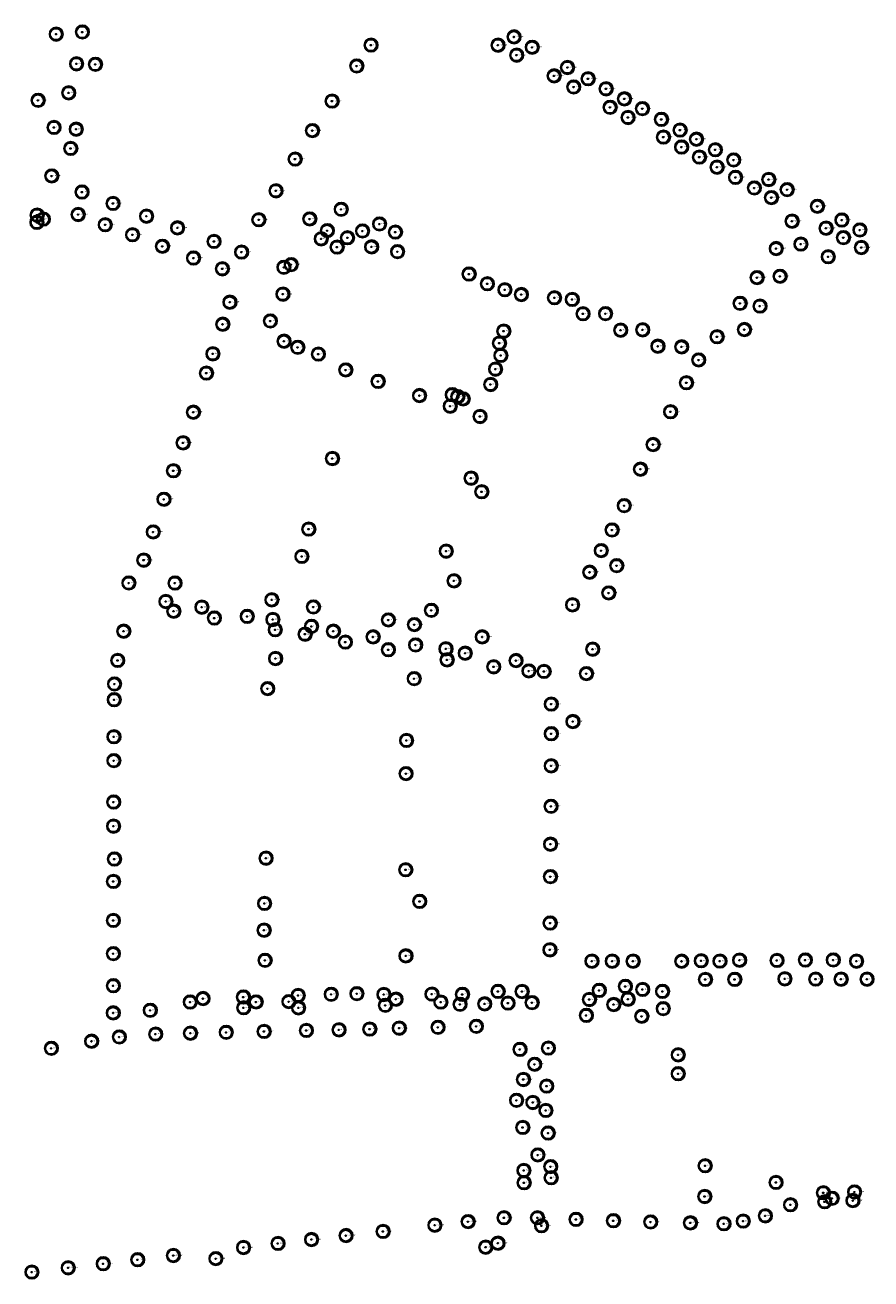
# Model space of a CAD drawing. Header units: metres. Extents: x 122855 to 145045, y 475575 to 480107.
# Tile 14 of 16: x 144239 to 144608, y 477953 to 478498. Entities that reach past the tile are written whole.
import ezdxf

# ---------------------------------------------------------------- set-up
doc = ezdxf.new("R2010")
doc.units = ezdxf.units.M
doc.header["$MEASUREMENT"] = 0
for name, color, linetype in [('0 - 6 meter', 52, 'Continuous'), ('12 - 15 meter', 65, 'Continuous'), ('15 - 18 meter', 83, 'Continuous'), ('18 - 24 meter', 58, 'Continuous'), ('20210609Boombeheer_Boombe', 7, 'Continuous'), ('6 - 9 meter', 60, 'Continuous'), ('9 - 12 meter', 60, 'Continuous')]:
    doc.layers.add(name, color=color, linetype=linetype)
doc.styles.get("Standard").update_dxf_attribs({"font": 'arial.ttf'})

# ---------------------------------------------------------------- blocks, each defined once
blk = doc.blocks.new('SGR-BOOM_01')
at = {"lineweight": 30, "ltscale": 0.1}
h = blk.add_hatch(color=7, dxfattribs=at)
edge = h.paths.add_edge_path()
edge.add_arc((0, 0), 0.15, 0, 360)
at = {"color": 7, "lineweight": 30}
for radius in [2.5, 0.045]:
    blk.add_circle((0, 0), radius, dxfattribs=at)
at = {"color": 7, "lineweight": 30, "ltscale": 0.1}
blk.add_circle((0, 0), 0.15, dxfattribs=at)
blk = doc.blocks.new('Cirkel 6meter')
blk.add_circle((0.13, 0.05), 3)

msp = doc.modelspace()

# ---------------------------------------------------------------- block references
at = {"layer": '20210609Boombeheer_Boombe'}
for name, p in [('Cirkel 6meter', (144252.789, 478494.097)), ('SGR-BOOM_01', (144252.789, 478494.097)), ('Cirkel 6meter', (144264.18908, 478495.02834)), ('SGR-BOOM_01', (144264.18908, 478495.02834)), ('Cirkel 6meter', (144452.051, 478492.895)), ('SGR-BOOM_01', (144452.051, 478492.895)), ('Cirkel 6meter', (144389.82335, 478489.32459)), ('SGR-BOOM_01', (144389.82335, 478489.32459)), ('Cirkel 6meter', (144445.07, 478489.293)), ('SGR-BOOM_01', (144445.07, 478489.293)), ('Cirkel 6meter', (144459.981, 478488.393)), ('SGR-BOOM_01', (144459.981, 478488.393)), ('Cirkel 6meter', (144453.194, 478484.961)), ('SGR-BOOM_01', (144453.194, 478484.961)), ('Cirkel 6meter', (144261.65998, 478481.19263)), ('SGR-BOOM_01', (144261.65998, 478481.19263)), ('Cirkel 6meter', (144269.863, 478480.971)), ('SGR-BOOM_01', (144269.863, 478480.971)), ('Cirkel 6meter', (144383.615, 478480.251)), ('SGR-BOOM_01', (144383.615, 478480.251)), ('Cirkel 6meter', (144469.52, 478475.942)), ('Cirkel 6meter', (144475.33, 478479.589)), ('SGR-BOOM_01', (144475.33, 478479.589)), ('SGR-BOOM_01', (144469.52, 478475.942)), ('Cirkel 6meter', (144478.015, 478471.104)), ('SGR-BOOM_01', (144478.015, 478471.104)), ('Cirkel 6meter', (144484.309, 478474.678)), ('SGR-BOOM_01', (144484.309, 478474.678)), ('Cirkel 6meter', (144244.929, 478465.31)), ('Cirkel 6meter', (144258.23826, 478468.54711)), ('SGR-BOOM_01', (144258.23826, 478468.54711)), ('Cirkel 6meter', (144372.889, 478464.96)), ('Cirkel 6meter', (144492.14, 478470.319)), ('SGR-BOOM_01', (144492.14, 478470.319)), ('Cirkel 6meter', (144500.116, 478465.929)), ('SGR-BOOM_01', (144500.116, 478465.929)), ('SGR-BOOM_01', (144244.929, 478465.31)), ('SGR-BOOM_01', (144372.889, 478464.96)), ('Cirkel 6meter', (144493.883, 478462.26)), ('SGR-BOOM_01', (144493.883, 478462.26)), ('Cirkel 6meter', (144507.946, 478461.681)), ('SGR-BOOM_01', (144507.946, 478461.681)), ('Cirkel 6meter', (144501.677, 478457.846)), ('SGR-BOOM_01', (144501.677, 478457.846)), ('Cirkel 6meter', (144516.223, 478457.018)), ('SGR-BOOM_01', (144516.223, 478457.018)), ('Cirkel 6meter', (144251.84111, 478453.52125)), ('SGR-BOOM_01', (144251.84111, 478453.52125)), ('Cirkel 6meter', (144261.499, 478452.734)), ('SGR-BOOM_01', (144261.499, 478452.734)), ('Cirkel 6meter', (144364.326, 478452.138)), ('SGR-BOOM_01', (144364.326, 478452.138)), ('Cirkel 6meter', (144517.104, 478449.326)), ('SGR-BOOM_01', (144517.104, 478449.326)), ('Cirkel 6meter', (144524.323, 478452.356)), ('SGR-BOOM_01', (144524.323, 478452.356)), ('Cirkel 6meter', (144259.112, 478444.385)), ('SGR-BOOM_01', (144259.112, 478444.385)), ('Cirkel 6meter', (144525.001, 478444.983)), ('SGR-BOOM_01', (144525.001, 478444.983)), ('Cirkel 6meter', (144531.472, 478448.385)), ('SGR-BOOM_01', (144531.472, 478448.385)), ('Cirkel 6meter', (144539.66, 478443.799)), ('SGR-BOOM_01', (144539.66, 478443.799)), ('Cirkel 6meter', (144356.794, 478439.75)), ('SGR-BOOM_01', (144356.794, 478439.75)), ('Cirkel 6meter', (144532.771, 478440.602)), ('SGR-BOOM_01', (144532.771, 478440.602)), ('Cirkel 6meter', (144547.646, 478439.353)), ('SGR-BOOM_01', (144547.646, 478439.353)), ('Cirkel 6meter', (144250.872, 478432.404)), ('Cirkel 6meter', (144540.427, 478436.209)), ('SGR-BOOM_01', (144540.427, 478436.209)), ('SGR-BOOM_01', (144250.872, 478432.404)), ('Cirkel 6meter', (144548.464, 478431.789)), ('SGR-BOOM_01', (144548.464, 478431.789)), ('Cirkel 6meter', (144556.639, 478427.177)), ('Cirkel 6meter', (144562.921, 478430.86)), ('SGR-BOOM_01', (144562.921, 478430.86)), ('Cirkel 6meter', (144264.028, 478425.411)), ('SGR-BOOM_01', (144264.028, 478425.411)), ('Cirkel 6meter', (144348.445, 478425.94)), ('SGR-BOOM_01', (144348.445, 478425.94)), ('SGR-BOOM_01', (144556.639, 478427.177)), ('Cirkel 6meter', (144564.08, 478422.988)), ('SGR-BOOM_01', (144564.08, 478422.988)), ('Cirkel 6meter', (144570.932, 478426.452)), ('SGR-BOOM_01', (144570.932, 478426.452)), ('Cirkel 6meter', (144277.533, 478420.435)), ('SGR-BOOM_01', (144277.533, 478420.435)), ('Cirkel 6meter', (144376.831, 478417.895)), ('SGR-BOOM_01', (144376.831, 478417.895)), ('Cirkel 6meter', (144584.103, 478419.213)), ('SGR-BOOM_01', (144584.103, 478419.213)), ('Cirkel 6meter', (144244.40271, 478412.21323)), ('Cirkel 6meter', (144244.49622, 478415.39279)), ('SGR-BOOM_01', (144244.40271, 478412.21323)), ('SGR-BOOM_01', (144244.49622, 478415.39279)), ('Cirkel 6meter', (144247.20819, 478413.61598)), ('SGR-BOOM_01', (144247.20819, 478413.61598)), ('Cirkel 6meter', (144262.354, 478415.633)), ('SGR-BOOM_01', (144262.354, 478415.633)), ('Cirkel 6meter', (144274.112, 478411.186)), ('SGR-BOOM_01', (144274.112, 478411.186)), ('Cirkel 6meter', (144292.105, 478414.892)), ('SGR-BOOM_01', (144292.105, 478414.892)), ('Cirkel 6meter', (144340.987, 478413.351)), ('SGR-BOOM_01', (144340.987, 478413.351)), ('Cirkel 6meter', (144363.153, 478413.701)), ('SGR-BOOM_01', (144363.153, 478413.701)), ('Cirkel 6meter', (144393.525, 478411.519)), ('SGR-BOOM_01', (144393.525, 478411.519)), ('Cirkel 6meter', (144573.08451, 478412.71619)), ('SGR-BOOM_01', (144573.08451, 478412.71619)), ('Cirkel 6meter', (144594.763, 478413.231)), ('SGR-BOOM_01', (144594.763, 478413.231)), ('Cirkel 6meter', (144286.015, 478406.813)), ('SGR-BOOM_01', (144286.015, 478406.813)), ('Cirkel 6meter', (144305.621, 478409.804)), ('SGR-BOOM_01', (144305.621, 478409.804)), ('Cirkel 6meter', (144368.15577, 478405.04102)), ('Cirkel 6meter', (144370.784, 478408.619)), ('SGR-BOOM_01', (144370.784, 478408.619)), ('Cirkel 6meter', (144379.57283, 478405.51323)), ('SGR-BOOM_01', (144379.57283, 478405.51323)), ('Cirkel 6meter', (144386.12, 478408.457)), ('SGR-BOOM_01', (144386.12, 478408.457)), ('Cirkel 6meter', (144400.42, 478407.993)), ('SGR-BOOM_01', (144400.42, 478407.993)), ('Cirkel 6meter', (144587.872, 478409.67)), ('SGR-BOOM_01', (144587.872, 478409.67)), ('Cirkel 6meter', (144595.439, 478405.57)), ('SGR-BOOM_01', (144595.439, 478405.57)), ('Cirkel 6meter', (144602.582, 478408.9)), ('SGR-BOOM_01', (144602.582, 478408.9)), ('Cirkel 6meter', (144299.048, 478401.808)), ('SGR-BOOM_01', (144299.048, 478401.808)), ('Cirkel 6meter', (144321.49, 478403.928)), ('SGR-BOOM_01', (144321.49, 478403.928)), ('SGR-BOOM_01', (144368.15577, 478405.04102)), ('Cirkel 6meter', (144375.06389, 478401.46786)), ('SGR-BOOM_01', (144375.06389, 478401.46786)), ('Cirkel 6meter', (144390.079, 478401.536)), ('SGR-BOOM_01', (144390.079, 478401.536)), ('Cirkel 6meter', (144566.17641, 478400.80567)), ('SGR-BOOM_01', (144566.17641, 478400.80567)), ('Cirkel 6meter', (144576.91316, 478402.77239)), ('SGR-BOOM_01', (144576.91316, 478402.77239)), ('Cirkel 6meter', (144603.244, 478401.268)), ('SGR-BOOM_01', (144603.244, 478401.268)), ('Cirkel 6meter', (144312.565, 478396.697)), ('SGR-BOOM_01', (144312.565, 478396.697)), ('Cirkel 6meter', (144333.486, 478399.278)), ('SGR-BOOM_01', (144333.486, 478399.278)), ('Cirkel 6meter', (144401.357, 478399.471)), ('SGR-BOOM_01', (144401.357, 478399.471)), ('Cirkel 6meter', (144588.80641, 478397.23251)), ('SGR-BOOM_01', (144588.80641, 478397.23251)), ('Cirkel 6meter', (144325.108, 478392.006)), ('SGR-BOOM_01', (144325.108, 478392.006)), ('Cirkel 6meter', (144351.90106, 478392.66537)), ('SGR-BOOM_01', (144351.90106, 478392.66537)), ('Cirkel 6meter', (144355.06355, 478393.82495)), ('SGR-BOOM_01', (144355.06355, 478393.82495)), ('Cirkel 6meter', (144432.501, 478389.733)), ('SGR-BOOM_01', (144432.501, 478389.733)), ('Cirkel 6meter', (144567.84731, 478388.75195)), ('Cirkel 6meter', (144440.45258, 478385.50777)), ('SGR-BOOM_01', (144440.45258, 478385.50777)), ('Cirkel 6meter', (144557.83904, 478388.18051)), ('SGR-BOOM_01', (144557.83904, 478388.18051)), ('SGR-BOOM_01', (144567.84731, 478388.75195)), ('Cirkel 6meter', (144351.48106, 478380.98178)), ('SGR-BOOM_01', (144351.48106, 478380.98178)), ('Cirkel 6meter', (144448.07532, 478382.88746)), ('SGR-BOOM_01', (144448.07532, 478382.88746)), ('Cirkel 6meter', (144455.255, 478380.803)), ('SGR-BOOM_01', (144455.255, 478380.803)), ('Cirkel 6meter', (144469.673, 478379.396)), ('SGR-BOOM_01', (144469.673, 478379.396)), ('Cirkel 6meter', (144477.41, 478378.671)), ('SGR-BOOM_01', (144477.41, 478378.671)), ('Cirkel 6meter', (144328.413, 478377.469)), ('SGR-BOOM_01', (144328.413, 478377.469)), ('Cirkel 6meter', (144482.086, 478372.448)), ('Cirkel 6meter', (144491.901, 478372.495)), ('Cirkel 6meter', (144550.45451, 478376.98462)), ('SGR-BOOM_01', (144550.45451, 478376.98462)), ('Cirkel 6meter', (144559.0977, 478375.78568)), ('SGR-BOOM_01', (144559.0977, 478375.78568)), ('Cirkel 6meter', (144325.27784, 478367.88021)), ('SGR-BOOM_01', (144325.27784, 478367.88021)), ('Cirkel 6meter', (144346.00222, 478369.30948)), ('SGR-BOOM_01', (144346.00222, 478369.30948)), ('SGR-BOOM_01', (144482.086, 478372.448)), ('SGR-BOOM_01', (144491.901, 478372.495)), ('Cirkel 6meter', (144447.59888, 478364.90259)), ('SGR-BOOM_01', (144447.59888, 478364.90259)), ('Cirkel 6meter', (144498.482, 478365.296)), ('SGR-BOOM_01', (144498.482, 478365.296)), ('Cirkel 6meter', (144508.043, 478365.452)), ('SGR-BOOM_01', (144508.043, 478365.452)), ('Cirkel 6meter', (144540.44968, 478362.45378)), ('SGR-BOOM_01', (144540.44968, 478362.45378)), ('Cirkel 6meter', (144552.35103, 478365.56025)), ('SGR-BOOM_01', (144552.35103, 478365.56025)), ('Cirkel 6meter', (144351.95745, 478360.49568)), ('SGR-BOOM_01', (144351.95745, 478360.49568)), ('Cirkel 6meter', (144357.94638, 478357.85613)), ('SGR-BOOM_01', (144357.94638, 478357.85613)), ('Cirkel 6meter', (144445.6932, 478359.66196)), ('SGR-BOOM_01', (144445.6932, 478359.66196)), ('Cirkel 6meter', (144514.691, 478358.317)), ('SGR-BOOM_01', (144514.691, 478358.317)), ('Cirkel 6meter', (144525.01, 478358.03)), ('SGR-BOOM_01', (144525.01, 478358.03)), ('Cirkel 6meter', (144320.99005, 478355.01686)), ('SGR-BOOM_01', (144320.99005, 478355.01686)), ('Cirkel 6meter', (144366.89811, 478354.88927)), ('SGR-BOOM_01', (144366.89811, 478354.88927)), ('Cirkel 6meter', (144446.322, 478354.321)), ('SGR-BOOM_01', (144446.322, 478354.321)), ('Cirkel 6meter', (144532.44, 478352.354)), ('SGR-BOOM_01', (144532.44, 478352.354)), ('Cirkel 6meter', (144318.169, 478346.637)), ('SGR-BOOM_01', (144318.169, 478346.637)), ('Cirkel 6meter', (144378.832, 478348.003)), ('SGR-BOOM_01', (144378.832, 478348.003)), ('Cirkel 6meter', (144444.02571, 478348.34696)), ('SGR-BOOM_01', (144444.02571, 478348.34696)), ('Cirkel 6meter', (144392.915, 478343.034)), ('SGR-BOOM_01', (144392.915, 478343.034)), ('Cirkel 6meter', (144441.88183, 478341.67707)), ('SGR-BOOM_01', (144441.88183, 478341.67707)), ('Cirkel 6meter', (144527.10989, 478342.4441)), ('SGR-BOOM_01', (144527.10989, 478342.4441)), ('Cirkel 6meter', (144410.928, 478336.848)), ('SGR-BOOM_01', (144410.928, 478336.848)), ('Cirkel 6meter', (144425.17992, 478337.23357)), ('SGR-BOOM_01', (144425.17992, 478337.23357)), ('Cirkel 6meter', (144427.57632, 478336.40404)), ('SGR-BOOM_01', (144427.57632, 478336.40404)), ('Cirkel 6meter', (144429.88059, 478335.39016)), ('SGR-BOOM_01', (144429.88059, 478335.39016)), ('Cirkel 6meter', (144312.508, 478329.604)), ('SGR-BOOM_01', (144312.508, 478329.604)), ('Cirkel 6meter', (144424.287, 478332.236)), ('SGR-BOOM_01', (144424.287, 478332.236)), ('Cirkel 6meter', (144520.20178, 478329.81895)), ('SGR-BOOM_01', (144520.20178, 478329.81895)), ('Cirkel 6meter', (144437.256, 478327.756)), ('SGR-BOOM_01', (144437.256, 478327.756)), ('Cirkel 6meter', (144308.044, 478316.281)), ('SGR-BOOM_01', (144308.044, 478316.281)), ('Cirkel 6meter', (144512.57904, 478315.52631)), ('SGR-BOOM_01', (144512.57904, 478315.52631)), ('Cirkel 6meter', (144373.029, 478309.476)), ('SGR-BOOM_01', (144373.029, 478309.476)), ('Cirkel 6meter', (144303.828, 478304.136)), ('SGR-BOOM_01', (144303.828, 478304.136)), ('Cirkel 6meter', (144507.1002, 478304.80685)), ('SGR-BOOM_01', (144507.1002, 478304.80685)), ('Cirkel 6meter', (144433.389, 478300.92)), ('SGR-BOOM_01', (144433.389, 478300.92)), ('Cirkel 6meter', (144299.693, 478291.737)), ('SGR-BOOM_01', (144299.693, 478291.737)), ('Cirkel 6meter', (144438.011, 478295.012)), ('SGR-BOOM_01', (144438.011, 478295.012)), ('Cirkel 6meter', (144500.027, 478288.962)), ('SGR-BOOM_01', (144500.027, 478288.962)), ('Cirkel 6meter', (144295.015, 478277.529)), ('SGR-BOOM_01', (144295.015, 478277.529)), ('Cirkel 6meter', (144362.711, 478278.766)), ('SGR-BOOM_01', (144362.711, 478278.766)), ('Cirkel 6meter', (144494.745, 478278.367)), ('SGR-BOOM_01', (144494.745, 478278.367)), ('Cirkel 6meter', (144422.541, 478269.17)), ('SGR-BOOM_01', (144422.541, 478269.17)), ('Cirkel 6meter', (144489.999, 478269.402)), ('SGR-BOOM_01', (144489.999, 478269.402)), ('Cirkel 6meter', (144290.917, 478265.254)), ('SGR-BOOM_01', (144290.917, 478265.254)), ('Cirkel 6meter', (144359.712, 478266.86)), ('SGR-BOOM_01', (144359.712, 478266.86)), ('Cirkel 6meter', (144485.002, 478259.99)), ('SGR-BOOM_01', (144485.002, 478259.99)), ('Cirkel 6meter', (144496.752, 478262.85)), ('SGR-BOOM_01', (144496.752, 478262.85)), ('Cirkel 6meter', (144284.409, 478255.308)), ('SGR-BOOM_01', (144284.409, 478255.308)), ('Cirkel 6meter', (144304.486, 478255.287)), ('SGR-BOOM_01', (144304.486, 478255.287)), ('Cirkel 6meter', (144425.928, 478256.241)), ('SGR-BOOM_01', (144425.928, 478256.241)), ('Cirkel 6meter', (144300.516, 478247.256)), ('Cirkel 6meter', (144346.647, 478247.983)), ('SGR-BOOM_01', (144346.647, 478247.983)), ('Cirkel 6meter', (144493.296, 478250.983)), ('SGR-BOOM_01', (144493.296, 478250.983)), ('SGR-BOOM_01', (144300.516, 478247.256)), ('Cirkel 6meter', (144303.955, 478243.033)), ('SGR-BOOM_01', (144303.955, 478243.033)), ('Cirkel 6meter', (144316.204, 478244.782)), ('SGR-BOOM_01', (144316.204, 478244.782)), ('Cirkel 6meter', (144364.731, 478244.886)), ('SGR-BOOM_01', (144364.731, 478244.886)), ('Cirkel 6meter', (144416.086, 478243.418)), ('SGR-BOOM_01', (144416.086, 478243.418)), ('Cirkel 6meter', (144477.538, 478245.799)), ('SGR-BOOM_01', (144477.538, 478245.799)), ('Cirkel 6meter', (144321.634, 478240.076)), ('SGR-BOOM_01', (144321.634, 478240.076)), ('Cirkel 6meter', (144335.934, 478240.8)), ('SGR-BOOM_01', (144335.934, 478240.8)), ('Cirkel 6meter', (144347.096, 478239.412)), ('SGR-BOOM_01', (144347.096, 478239.412)), ('Cirkel 6meter', (144363.92, 478236.453)), ('SGR-BOOM_01', (144363.92, 478236.453)), ('Cirkel 6meter', (144397.368, 478239.232)), ('SGR-BOOM_01', (144397.368, 478239.232)), ('Cirkel 6meter', (144408.695, 478237.203)), ('SGR-BOOM_01', (144408.695, 478237.203)), ('Cirkel 6meter', (144282.18414, 478234.32269)), ('SGR-BOOM_01', (144282.18414, 478234.32269)), ('Cirkel 6meter', (144348.122, 478234.947)), ('SGR-BOOM_01', (144348.122, 478234.947)), ('Cirkel 6meter', (144361.12, 478233.053)), ('SGR-BOOM_01', (144361.12, 478233.053)), ('Cirkel 6meter', (144373.43616, 478234.32261)), ('SGR-BOOM_01', (144373.43616, 478234.32261)), ('Cirkel 6meter', (144390.722, 478231.853)), ('SGR-BOOM_01', (144390.722, 478231.853)), ('Cirkel 6meter', (144438.223, 478231.854)), ('SGR-BOOM_01', (144438.223, 478231.854)), ('Cirkel 6meter', (144378.65542, 478229.61641)), ('SGR-BOOM_01', (144378.65542, 478229.61641)), ('Cirkel 6meter', (144397.354, 478226.285)), ('SGR-BOOM_01', (144397.354, 478226.285)), ('Cirkel 6meter', (144409.223, 478228.353)), ('SGR-BOOM_01', (144409.223, 478228.353)), ('Cirkel 6meter', (144422.424, 478226.652)), ('SGR-BOOM_01', (144422.424, 478226.652)), ('Cirkel 6meter', (144486.286, 478226.524)), ('SGR-BOOM_01', (144486.286, 478226.524)), ('Cirkel 6meter', (144279.56544, 478221.63201)), ('SGR-BOOM_01', (144279.56544, 478221.63201)), ('Cirkel 6meter', (144348.282, 478222.445)), ('SGR-BOOM_01', (144348.282, 478222.445)), ('Cirkel 6meter', (144422.924, 478221.852)), ('SGR-BOOM_01', (144422.924, 478221.852)), ('Cirkel 6meter', (144430.824, 478224.752)), ('SGR-BOOM_01', (144430.824, 478224.752)), ('Cirkel 6meter', (144452.926, 478221.552)), ('SGR-BOOM_01', (144452.926, 478221.552)), ('Cirkel 6meter', (144443.206, 478218.843)), ('SGR-BOOM_01', (144443.206, 478218.843)), ('Cirkel 6meter', (144458.526, 478217.052)), ('SGR-BOOM_01', (144458.526, 478217.052)), ('Cirkel 6meter', (144465.127, 478216.852)), ('SGR-BOOM_01', (144465.127, 478216.852)), ('Cirkel 6meter', (144483.589, 478215.888)), ('SGR-BOOM_01', (144483.589, 478215.888)), ('Cirkel 6meter', (144278.172, 478211.384)), ('SGR-BOOM_01', (144278.172, 478211.384)), ('Cirkel 6meter', (144344.825, 478209.357)), ('SGR-BOOM_01', (144344.825, 478209.357)), ('Cirkel 6meter', (144408.607, 478213.696)), ('SGR-BOOM_01', (144408.607, 478213.696)), ('Cirkel 6meter', (144278.051, 478204.544)), ('SGR-BOOM_01', (144278.051, 478204.544)), ('Cirkel 6meter', (144468.269, 478202.615)), ('SGR-BOOM_01', (144468.269, 478202.615)), ('Cirkel 6meter', (144477.696, 478195.023)), ('SGR-BOOM_01', (144477.696, 478195.023)), ('Cirkel 6meter', (144277.928, 478188.42)), ('SGR-BOOM_01', (144277.928, 478188.42)), ('Cirkel 6meter', (144405.291, 478186.814)), ('Cirkel 6meter', (144468.274, 478189.747)), ('SGR-BOOM_01', (144468.274, 478189.747)), ('SGR-BOOM_01', (144405.291, 478186.814)), ('Cirkel 6meter', (144277.88, 478178.024)), ('SGR-BOOM_01', (144277.88, 478178.024)), ('Cirkel 6meter', (144405.043, 478172.386)), ('SGR-BOOM_01', (144405.043, 478172.386)), ('Cirkel 6meter', (144468.224, 478175.76)), ('SGR-BOOM_01', (144468.224, 478175.76)), ('Cirkel 6meter', (144277.799, 478160.02)), ('SGR-BOOM_01', (144277.799, 478160.02)), ('Cirkel 6meter', (144468.161, 478158.163)), ('SGR-BOOM_01', (144468.161, 478158.163)), ('Cirkel 6meter', (144277.751, 478149.514)), ('SGR-BOOM_01', (144277.751, 478149.514)), ('Cirkel 6meter', (144467.953, 478141.656)), ('SGR-BOOM_01', (144467.953, 478141.656)), ('Cirkel 6meter', (144278.15537, 478135.21447)), ('SGR-BOOM_01', (144278.15537, 478135.21447)), ('Cirkel 6meter', (144344.119, 478135.591)), ('SGR-BOOM_01', (144344.119, 478135.591)), ('Cirkel 6meter', (144404.92, 478130.546)), ('SGR-BOOM_01', (144404.92, 478130.546)), ('Cirkel 6meter', (144467.903, 478127.549)), ('SGR-BOOM_01', (144467.903, 478127.549)), ('Cirkel 6meter', (144277.692, 478125.488)), ('SGR-BOOM_01', (144277.692, 478125.488)), ('Cirkel 6meter', (144343.485, 478115.906)), ('Cirkel 6meter', (144410.988, 478116.805)), ('SGR-BOOM_01', (144410.988, 478116.805)), ('SGR-BOOM_01', (144343.485, 478115.906)), ('Cirkel 6meter', (144277.665, 478108.502)), ('SGR-BOOM_01', (144277.665, 478108.502)), ('Cirkel 6meter', (144467.781, 478107.372)), ('SGR-BOOM_01', (144467.781, 478107.372)), ('Cirkel 6meter', (144343.273, 478104.264)), ('SGR-BOOM_01', (144343.273, 478104.264)), ('Cirkel 6meter', (144277.65, 478094.056)), ('Cirkel 6meter', (144467.69, 478095.714)), ('SGR-BOOM_01', (144467.69, 478095.714)), ('SGR-BOOM_01', (144277.65, 478094.056)), ('Cirkel 6meter', (144343.696, 478091.141)), ('SGR-BOOM_01', (144343.696, 478091.141)), ('Cirkel 6meter', (144405.009, 478093.081)), ('SGR-BOOM_01', (144405.009, 478093.081)), ('Cirkel 6meter', (144485.97155, 478090.77218)), ('SGR-BOOM_01', (144485.97155, 478090.77218)), ('Cirkel 6meter', (144494.81422, 478090.77218)), ('SGR-BOOM_01', (144494.81422, 478090.77218)), ('Cirkel 6meter', (144503.87256, 478090.77218)), ('SGR-BOOM_01', (144503.87256, 478090.77218)), ('Cirkel 6meter', (144525.0408, 478090.74229)), ('SGR-BOOM_01', (144525.0408, 478090.74229)), ('Cirkel 6meter', (144533.54492, 478090.94238)), ('SGR-BOOM_01', (144533.54492, 478090.94238)), ('Cirkel 6meter', (144541.682, 478090.803)), ('SGR-BOOM_01', (144541.682, 478090.803)), ('Cirkel 6meter', (144550.24265, 478091.20351)), ('SGR-BOOM_01', (144550.24265, 478091.20351)), ('Cirkel 6meter', (144566.507, 478091.113)), ('SGR-BOOM_01', (144566.507, 478091.113)), ('Cirkel 6meter', (144578.832, 478091.282)), ('SGR-BOOM_01', (144578.832, 478091.282)), ('Cirkel 6meter', (144591.006, 478091.302)), ('SGR-BOOM_01', (144591.006, 478091.302)), ('Cirkel 6meter', (144601.14192, 478090.77218)), ('SGR-BOOM_01', (144601.14192, 478090.77218)), ('Cirkel 6meter', (144569.952, 478083.088)), ('Cirkel 6meter', (144277.656, 478080.099)), ('SGR-BOOM_01', (144277.656, 478080.099)), ('Cirkel 6meter', (144445.11, 478077.649)), ('Cirkel 6meter', (144489.163, 478078.085)), ('Cirkel 6meter', (144500.509, 478079.823)), ('SGR-BOOM_01', (144500.509, 478079.823)), ('Cirkel 6meter', (144508.035, 478078.48)), ('SGR-BOOM_01', (144508.035, 478078.48)), ('Cirkel 6meter', (144516.68, 478077.638)), ('Cirkel 6meter', (144535.373, 478082.841)), ('SGR-BOOM_01', (144535.373, 478082.841)), ('Cirkel 6meter', (144548.145, 478082.863)), ('SGR-BOOM_01', (144548.145, 478082.863)), ('SGR-BOOM_01', (144569.952, 478083.088)), ('Cirkel 6meter', (144583.353, 478082.975)), ('SGR-BOOM_01', (144583.353, 478082.975)), ('Cirkel 6meter', (144594.406, 478082.942)), ('SGR-BOOM_01', (144594.406, 478082.942)), ('Cirkel 6meter', (144605.698, 478082.943)), ('SGR-BOOM_01', (144605.698, 478082.943)), ('Cirkel 6meter', (144311.127, 478073.009)), ('SGR-BOOM_01', (144311.127, 478073.009)), ('Cirkel 6meter', (144316.68996, 478074.49939)), ('SGR-BOOM_01', (144316.68996, 478074.49939)), ('Cirkel 6meter', (144334.30498, 478075.18163)), ('SGR-BOOM_01', (144334.30498, 478075.18163)), ('Cirkel 6meter', (144339.79984, 478073.03957)), ('Cirkel 6meter', (144339.79984, 478073.03957)), ('SGR-BOOM_01', (144339.79984, 478073.03957)), ('SGR-BOOM_01', (144339.79984, 478073.03957)), ('Cirkel 6meter', (144354.048, 478073.188)), ('SGR-BOOM_01', (144354.048, 478073.188)), ('Cirkel 6meter', (144358.14, 478075.869)), ('SGR-BOOM_01', (144358.14, 478075.869)), ('Cirkel 6meter', (144372.503, 478076.364)), ('SGR-BOOM_01', (144372.503, 478076.364)), ('Cirkel 6meter', (144383.673, 478076.641)), ('SGR-BOOM_01', (144383.673, 478076.641)), ('Cirkel 6meter', (144395.41561, 478076.27484)), ('SGR-BOOM_01', (144395.41561, 478076.27484)), ('Cirkel 6meter', (144400.68, 478074.226)), ('SGR-BOOM_01', (144400.68, 478074.226)), ('Cirkel 6meter', (144416.33819, 478076.4421)), ('SGR-BOOM_01', (144416.33819, 478076.4421)), ('Cirkel 6meter', (144420.21129, 478072.97392)), ('SGR-BOOM_01', (144420.21129, 478072.97392)), ('Cirkel 6meter', (144429.6063, 478076.33421)), ('SGR-BOOM_01', (144429.6063, 478076.33421)), ('Cirkel 6meter', (144439.28469, 478072.19346)), ('SGR-BOOM_01', (144445.11, 478077.649)), ('Cirkel 6meter', (144449.45201, 478072.54305)), ('Cirkel 6meter', (144455.57238, 478077.57774)), ('SGR-BOOM_01', (144455.57238, 478077.57774)), ('Cirkel 6meter', (144459.92644, 478072.74429)), ('SGR-BOOM_01', (144459.92644, 478072.74429)), ('Cirkel 6meter', (144484.874, 478074.114)), ('SGR-BOOM_01', (144484.874, 478074.114)), ('SGR-BOOM_01', (144489.163, 478078.085)), ('Cirkel 6meter', (144501.716, 478074.249)), ('SGR-BOOM_01', (144501.716, 478074.249)), ('SGR-BOOM_01', (144516.68, 478077.638)), ('Cirkel 6meter', (144277.632, 478068.262)), ('SGR-BOOM_01', (144277.632, 478068.262)), ('Cirkel 6meter', (144293.73506, 478069.4079)), ('SGR-BOOM_01', (144293.73506, 478069.4079)), ('Cirkel 6meter', (144334.38, 478070.496)), ('SGR-BOOM_01', (144334.38, 478070.496)), ('Cirkel 6meter', (144358.264, 478070.454)), ('SGR-BOOM_01', (144358.264, 478070.454)), ('Cirkel 6meter', (144396.065, 478071.582)), ('SGR-BOOM_01', (144396.065, 478071.582)), ('Cirkel 6meter', (144428.54994, 478072.01389)), ('SGR-BOOM_01', (144428.54994, 478072.01389)), ('SGR-BOOM_01', (144439.28469, 478072.19346)), ('SGR-BOOM_01', (144449.45201, 478072.54305)), ('Cirkel 6meter', (144483.523, 478067.199)), ('Cirkel 6meter', (144495.467, 478071.907)), ('SGR-BOOM_01', (144495.467, 478071.907)), ('Cirkel 6meter', (144507.66, 478066.805)), ('Cirkel 6meter', (144517, 478070.111)), ('SGR-BOOM_01', (144517, 478070.111)), ('Cirkel 6meter', (144402.12, 478061.639)), ('Cirkel 6meter', (144418.956, 478061.998)), ('SGR-BOOM_01', (144418.956, 478061.998)), ('Cirkel 6meter', (144435.65, 478062.432)), ('SGR-BOOM_01', (144435.65, 478062.432)), ('SGR-BOOM_01', (144483.523, 478067.199)), ('SGR-BOOM_01', (144507.66, 478066.805)), ('Cirkel 6meter', (144268.21187, 478055.93894)), ('Cirkel 6meter', (144280.262, 478057.803)), ('SGR-BOOM_01', (144280.262, 478057.803)), ('Cirkel 6meter', (144296.075, 478059.068)), ('SGR-BOOM_01', (144296.075, 478059.068)), ('Cirkel 6meter', (144311.241, 478059.436)), ('SGR-BOOM_01', (144311.241, 478059.436)), ('Cirkel 6meter', (144326.777, 478059.813)), ('SGR-BOOM_01', (144326.777, 478059.813)), ('Cirkel 6meter', (144343.293, 478060.213)), ('SGR-BOOM_01', (144343.293, 478060.213)), ('Cirkel 6meter', (144361.666, 478060.659)), ('SGR-BOOM_01', (144361.666, 478060.659)), ('Cirkel 6meter', (144375.876, 478060.903)), ('SGR-BOOM_01', (144375.876, 478060.903)), ('Cirkel 6meter', (144389.264, 478061.228)), ('SGR-BOOM_01', (144389.264, 478061.228)), ('SGR-BOOM_01', (144402.12, 478061.639)), ('Cirkel 6meter', (144250.672, 478052.867)), ('SGR-BOOM_01', (144250.672, 478052.867)), ('SGR-BOOM_01', (144268.21187, 478055.93894)), ('Cirkel 6meter', (144454.642, 478052.405)), ('SGR-BOOM_01', (144454.642, 478052.405)), ('Cirkel 6meter', (144467.005, 478052.968)), ('SGR-BOOM_01', (144467.005, 478052.968)), ('Cirkel 6meter', (144461.034, 478045.919)), ('SGR-BOOM_01', (144461.034, 478045.919)), ('Cirkel 6meter', (144523.49897, 478050.00964)), ('SGR-BOOM_01', (144523.49897, 478050.00964)), ('Cirkel 6meter', (144523.49897, 478041.81399)), ('SGR-BOOM_01', (144523.49897, 478041.81399)), ('Cirkel 6meter', (144456.151, 478039.303)), ('SGR-BOOM_01', (144456.151, 478039.303)), ('Cirkel 6meter', (144466.279, 478036.433)), ('SGR-BOOM_01', (144466.279, 478036.433)), ('Cirkel 6meter', (144453.155, 478030.242)), ('SGR-BOOM_01', (144453.155, 478030.242)), ('Cirkel 6meter', (144460.246, 478029.303)), ('SGR-BOOM_01', (144460.246, 478029.303)), ('Cirkel 6meter', (144465.933, 478025.839)), ('SGR-BOOM_01', (144465.933, 478025.839)), ('Cirkel 6meter', (144455.869, 478018.45)), ('SGR-BOOM_01', (144455.869, 478018.45)), ('Cirkel 6meter', (144466.911, 478016.009)), ('SGR-BOOM_01', (144466.911, 478016.009)), ('Cirkel 6meter', (144462.439, 478006.476)), ('SGR-BOOM_01', (144462.439, 478006.476)), ('Cirkel 6meter', (144468, 478001.4)), ('Cirkel 6meter', (144535.245, 478001.778)), ('Cirkel 6meter', (144456.341, 477999.725)), ('SGR-BOOM_01', (144456.341, 477999.725)), ('Cirkel 6meter', (144468.215, 477996.534)), ('SGR-BOOM_01', (144468, 478001.4)), ('SGR-BOOM_01', (144468.215, 477996.534)), ('SGR-BOOM_01', (144535.245, 478001.778)), ('Cirkel 6meter', (144456.446, 477994.384)), ('SGR-BOOM_01', (144456.446, 477994.384)), ('Cirkel 6meter', (144566.088, 477994.522)), ('SGR-BOOM_01', (144566.088, 477994.522)), ('Cirkel 6meter', (144600.267, 477990.363)), ('Cirkel 6meter', (144535.082, 477988.403)), ('SGR-BOOM_01', (144535.082, 477988.403)), ('Cirkel 6meter', (144586.702, 477990.01)), ('SGR-BOOM_01', (144586.702, 477990.01)), ('Cirkel 6meter', (144587.269, 477986.092)), ('SGR-BOOM_01', (144587.269, 477986.092)), ('Cirkel 6meter', (144590.482, 477987.603)), ('SGR-BOOM_01', (144590.482, 477987.603)), ('Cirkel 6meter', (144599.56204, 477986.61957)), ('SGR-BOOM_01', (144599.56204, 477986.61957)), ('SGR-BOOM_01', (144600.267, 477990.363)), ('Cirkel 6meter', (144561.422, 477979.982)), ('Cirkel 6meter', (144572.393, 477984.802)), ('SGR-BOOM_01', (144572.393, 477984.802)), ('Cirkel 6meter', (144417.598, 477975.903)), ('SGR-BOOM_01', (144417.598, 477975.903)), ('Cirkel 6meter', (144432.076, 477977.474)), ('SGR-BOOM_01', (144432.076, 477977.474)), ('Cirkel 6meter', (144447.72, 477979.155)), ('SGR-BOOM_01', (144447.72, 477979.155)), ('Cirkel 6meter', (144462.271, 477979.131)), ('SGR-BOOM_01', (144462.271, 477979.131)), ('Cirkel 6meter', (144464.048, 477975.661)), ('SGR-BOOM_01', (144464.048, 477975.661)), ('Cirkel 6meter', (144479.049, 477978.445)), ('SGR-BOOM_01', (144479.049, 477978.445)), ('Cirkel 6meter', (144495.319, 477977.87)), ('SGR-BOOM_01', (144495.319, 477977.87)), ('Cirkel 6meter', (144511.521, 477977.317)), ('SGR-BOOM_01', (144511.521, 477977.317)), ('Cirkel 6meter', (144528.84, 477976.911)), ('SGR-BOOM_01', (144528.84, 477976.911)), ('Cirkel 6meter', (144543.414, 477976.542)), ('SGR-BOOM_01', (144543.414, 477976.542)), ('Cirkel 6meter', (144551.802, 477977.676)), ('SGR-BOOM_01', (144551.802, 477977.676)), ('SGR-BOOM_01', (144561.422, 477979.982)), ('Cirkel 6meter', (144363.927, 477969.659)), ('SGR-BOOM_01', (144363.927, 477969.659)), ('Cirkel 6meter', (144378.92, 477971.389)), ('SGR-BOOM_01', (144378.92, 477971.389)), ('Cirkel 6meter', (144395.06, 477973.202)), ('SGR-BOOM_01', (144395.06, 477973.202)), ('Cirkel 6meter', (144334.334, 477966.193)), ('SGR-BOOM_01', (144334.334, 477966.193)), ('Cirkel 6meter', (144349.321, 477967.973)), ('SGR-BOOM_01', (144349.321, 477967.973)), ('Cirkel 6meter', (144439.724, 477966.336)), ('SGR-BOOM_01', (144439.724, 477966.336)), ('Cirkel 6meter', (144445.063, 477968.064)), ('SGR-BOOM_01', (144445.063, 477968.064)), ('Cirkel 6meter', (144273.272, 477959.151)), ('SGR-BOOM_01', (144273.272, 477959.151)), ('Cirkel 6meter', (144288.247, 477960.904)), ('SGR-BOOM_01', (144288.247, 477960.904)), ('Cirkel 6meter', (144303.796, 477962.719)), ('SGR-BOOM_01', (144303.796, 477962.719)), ('Cirkel 6meter', (144322.28551, 477961.36939)), ('SGR-BOOM_01', (144322.28551, 477961.36939)), ('Cirkel 6meter', (144242.218, 477955.517)), ('SGR-BOOM_01', (144242.218, 477955.517)), ('Cirkel 6meter', (144258.008, 477957.365)), ('SGR-BOOM_01', (144258.008, 477957.365))]:
    msp.add_blockref(name, p, dxfattribs=at)

# ---------------------------------------------------------------- texts
at = {"color": 3, "char_height": 0.2, "attachment_point": 7}
for s, insert in [('1 meter', (144252.789, 478494.097)), ('1 meter', (144292.105, 478414.892)), ('1 meter', (144370.784, 478408.619)), ('1 meter', (144386.12, 478408.457)), ('1 meter', (144379.57283, 478405.51323)), ('1 meter', (144401.357, 478399.471)), ('Inboet', (144378.65542, 478229.61641)), ('Inboet', (144278.172, 478211.384)), ('Inboet', (144449.45201, 478072.54305))]:
    msp.add_mtext(s, dxfattribs=dict(at, insert=insert))
at = {"layer": '0 - 6 meter', "char_height": 0.5, "attachment_point": 7}
for insert in [(144264.18908, 478495.02834), (144389.82335, 478489.32459), (144261.65998, 478481.19263), (144269.863, 478480.971), (144258.23826, 478468.54711), (144251.84111, 478453.52125), (144244.49622, 478415.39279), (144247.20819, 478413.61598), (144376.831, 478417.895), (144244.40271, 478412.21323), (144602.582, 478408.9), (144469.673, 478379.396), (144477.41, 478378.671), (144491.901, 478372.495), (144325.27784, 478367.88021), (144447.59888, 478364.90259), (144508.043, 478365.452), (144445.6932, 478359.66196), (144320.99005, 478355.01686), (144357.94638, 478357.85613), (144366.89811, 478354.88927), (144525.01, 478358.03), (144378.832, 478348.003), (144532.44, 478352.354), (144392.915, 478343.034), (144410.928, 478336.848), (144425.17992, 478337.23357), (144424.287, 478332.236), (144427.57632, 478336.40404), (144429.88059, 478335.39016), (144437.256, 478327.756), (144373.029, 478309.476), (144433.389, 478300.92), (144438.011, 478295.012), (144362.711, 478278.766), (144359.712, 478266.86), (144422.541, 478269.17), (144284.409, 478255.308), (144425.928, 478256.241), (144300.516, 478247.256), (144347.096, 478239.412), (144416.086, 478243.418), (144282.18414, 478234.32269), (144348.122, 478234.947), (144363.92, 478236.453), (144373.43616, 478234.32261), (144390.722, 478231.853), (144348.282, 478222.445), (144397.354, 478226.285), (144422.424, 478226.652), (144279.56544, 478221.63201), (144443.206, 478218.843), (144465.127, 478216.852), (144408.607, 478213.696), (144344.825, 478209.357), (144278.051, 478204.544), (144277.928, 478188.42), (144405.291, 478186.814), (144277.88, 478178.024), (144405.043, 478172.386), (144277.799, 478160.02), (144277.751, 478149.514), (144278.15537, 478135.21447), (144344.119, 478135.591), (144404.92, 478130.546), (144277.692, 478125.488), (144343.485, 478115.906), (144410.988, 478116.805), (144277.665, 478108.502), (144343.273, 478104.264), (144277.65, 478094.056), (144343.696, 478091.141), (144405.009, 478093.081), (144533.54492, 478090.94238), (144550.24265, 478091.20351), (144566.507, 478091.113), (144578.832, 478091.282), (144591.006, 478091.302), (144485.97155, 478090.77218), (144494.81422, 478090.77218), (144503.87256, 478090.77218), (144525.0408, 478090.74229), (144541.682, 478090.803), (144601.14192, 478090.77218), (144277.656, 478080.099), (144535.373, 478082.841), (144548.145, 478082.863), (144569.952, 478083.088), (144583.353, 478082.975), (144594.406, 478082.942), (144605.698, 478082.943), (144334.30498, 478075.18163), (144358.14, 478075.869), (144372.503, 478076.364), (144383.673, 478076.641), (144395.41561, 478076.27484), (144416.33819, 478076.4421), (144429.6063, 478076.33421), (144445.11, 478077.649), (144455.57238, 478077.57774), (144311.127, 478073.009), (144316.68996, 478074.49939), (144334.38, 478070.496), (144339.79984, 478073.03957), (144339.79984, 478073.03957), (144354.048, 478073.188), (144358.264, 478070.454), (144396.065, 478071.582), (144400.68, 478074.226), (144420.21129, 478072.97392), (144428.54994, 478072.01389), (144439.28469, 478072.19346), (144459.92644, 478072.74429), (144277.632, 478068.262), (144523.49897, 478050.00964), (144466.279, 478036.433), (144523.49897, 478041.81399), (144465.933, 478025.839), (144468, 478001.4), (144535.245, 478001.778), (144456.446, 477994.384), (144468.215, 477996.534), (144535.082, 477988.403), (144495.319, 477977.87), (144543.414, 477976.542)]:
    msp.add_mtext('0 - 6 meter', dxfattribs=dict(at, insert=insert))
at = {"layer": '12 - 15 meter', "char_height": 0.5, "attachment_point": 7}
for insert in [(144351.48106, 478380.98178), (144507.1002, 478304.80685), (144494.745, 478278.367), (144304.486, 478255.287), (144485.002, 478259.99), (144364.731, 478244.886), (144397.368, 478239.232), (144438.223, 478231.854), (144477.696, 478195.023), (144343.293, 478060.213), (144389.264, 478061.228), (144402.12, 478061.639), (144418.956, 478061.998), (144435.65, 478062.432), (144467.005, 478052.968), (144454.642, 478052.405), (144461.034, 478045.919), (144456.151, 478039.303), (144453.155, 478030.242), (144460.246, 478029.303), (144566.088, 477994.522), (144586.702, 477990.01), (144447.72, 477979.155), (144479.049, 477978.445), (144511.521, 477977.317), (144528.84, 477976.911), (144378.92, 477971.389), (144395.06, 477973.202), (144417.598, 477975.903), (144464.048, 477975.661), (144334.334, 477966.193), (144288.247, 477960.904), (144303.796, 477962.719), (144258.008, 477957.365), (144273.272, 477959.151)]:
    msp.add_mtext('12 - 15 meter', dxfattribs=dict(at, insert=insert))
at = {"layer": '15 - 18 meter', "char_height": 0.5, "attachment_point": 7}
for insert in [(144372.889, 478464.96), (144364.326, 478452.138), (144356.794, 478439.75), (144250.872, 478432.404), (144264.028, 478425.411), (144348.445, 478425.94), (144277.533, 478420.435), (144262.354, 478415.633), (144340.987, 478413.351), (144274.112, 478411.186), (144305.621, 478409.804), (144286.015, 478406.813), (144321.49, 478403.928), (144299.048, 478401.808), (144312.565, 478396.697), (144333.486, 478399.278), (144603.244, 478401.268), (144325.108, 478392.006), (144328.413, 478377.469), (144550.45451, 478376.98462), (144540.44968, 478362.45378), (144318.169, 478346.637), (144527.10989, 478342.4441), (144312.508, 478329.604), (144520.20178, 478329.81895), (144308.044, 478316.281), (144512.57904, 478315.52631), (144303.828, 478304.136), (144299.693, 478291.737), (144500.027, 478288.962), (144295.015, 478277.529), (144290.917, 478265.254), (144468.269, 478202.615), (144468.274, 478189.747), (144468.224, 478175.76), (144468.161, 478158.163), (144467.953, 478141.656), (144467.903, 478127.549), (144467.781, 478107.372), (144467.69, 478095.714), (144600.267, 477990.363), (144599.56204, 477986.61957), (144432.076, 477977.474), (144363.927, 477969.659), (144439.724, 477966.336), (144445.063, 477968.064), (144322.28551, 477961.36939)]:
    msp.add_mtext('15 - 18 meter', dxfattribs=dict(at, insert=insert))
at = {"layer": '18 - 24 meter', "char_height": 0.5, "attachment_point": 7}
for insert in [(144445.07, 478489.293), (144452.051, 478492.895), (144453.194, 478484.961), (144459.981, 478488.393), (144475.33, 478479.589), (144469.52, 478475.942), (144484.309, 478474.678), (144478.015, 478471.104), (144492.14, 478470.319), (144244.929, 478465.31), (144493.883, 478462.26), (144500.116, 478465.929), (144501.677, 478457.846), (144507.946, 478461.681), (144516.223, 478457.018), (144524.323, 478452.356), (144517.104, 478449.326), (144531.472, 478448.385), (144525.001, 478444.983), (144532.771, 478440.602), (144539.66, 478443.799), (144540.427, 478436.209), (144547.646, 478439.353), (144548.464, 478431.789), (144562.921, 478430.86), (144556.639, 478427.177), (144570.932, 478426.452), (144564.08, 478422.988), (144584.103, 478419.213), (144594.763, 478413.231), (144573.08451, 478412.71619), (144587.872, 478409.67), (144595.439, 478405.57), (144566.17641, 478400.80567), (144557.83904, 478388.18051)]:
    msp.add_mtext('18 - 24 meter', dxfattribs=dict(at, insert=insert))
at = {"layer": '6 - 9 meter', "char_height": 0.5, "attachment_point": 7}
for insert in [(144383.615, 478480.251), (144261.499, 478452.734), (144259.112, 478444.385), (144363.153, 478413.701), (144393.525, 478411.519), (144390.079, 478401.536), (144588.80641, 478397.23251), (144432.501, 478389.733), (144440.45258, 478385.50777), (144448.07532, 478382.88746), (144455.255, 478380.803), (144482.086, 478372.448), (144498.482, 478365.296), (144514.691, 478358.317), (144446.322, 478354.321), (144444.02571, 478348.34696), (144441.88183, 478341.67707), (144496.752, 478262.85), (144477.538, 478245.799), (144303.955, 478243.033), (144321.634, 478240.076), (144409.223, 478228.353), (144422.924, 478221.852), (144430.824, 478224.752), (144452.926, 478221.552), (144458.526, 478217.052), (144293.73506, 478069.4079), (144501.716, 478074.249), (144517, 478070.111), (144483.523, 478067.199), (144375.876, 478060.903), (144280.262, 478057.803), (144455.869, 478018.45), (144456.341, 477999.725), (144572.393, 477984.802), (144551.802, 477977.676), (144561.422, 477979.982)]:
    msp.add_mtext('6 - 9 meter', dxfattribs=dict(at, insert=insert))
at = {"layer": '9 - 12 meter', "char_height": 0.5, "attachment_point": 7}
for insert in [(144400.42, 478407.993), (144368.15577, 478405.04102), (144576.91316, 478402.77239), (144375.06389, 478401.46786), (144351.90106, 478392.66537), (144355.06355, 478393.82495), (144567.84731, 478388.75195), (144559.0977, 478375.78568), (144346.00222, 478369.30948), (144552.35103, 478365.56025), (144351.95745, 478360.49568), (144489.999, 478269.402), (144493.296, 478250.983), (144316.204, 478244.782), (144346.647, 478247.983), (144335.934, 478240.8), (144361.12, 478233.053), (144408.695, 478237.203), (144486.286, 478226.524), (144483.589, 478215.888), (144489.163, 478078.085), (144500.509, 478079.823), (144508.035, 478078.48), (144516.68, 478077.638), (144484.874, 478074.114), (144495.467, 478071.907), (144507.66, 478066.805), (144296.075, 478059.068), (144311.241, 478059.436), (144326.777, 478059.813), (144361.666, 478060.659), (144250.672, 478052.867), (144268.21187, 478055.93894), (144466.911, 478016.009), (144462.439, 478006.476), (144590.482, 477987.603), (144587.269, 477986.092), (144462.271, 477979.131), (144349.321, 477967.973), (144242.218, 477955.517)]:
    msp.add_mtext('9 - 12 meter', dxfattribs=dict(at, insert=insert))

doc.saveas('drawing.dxf')
